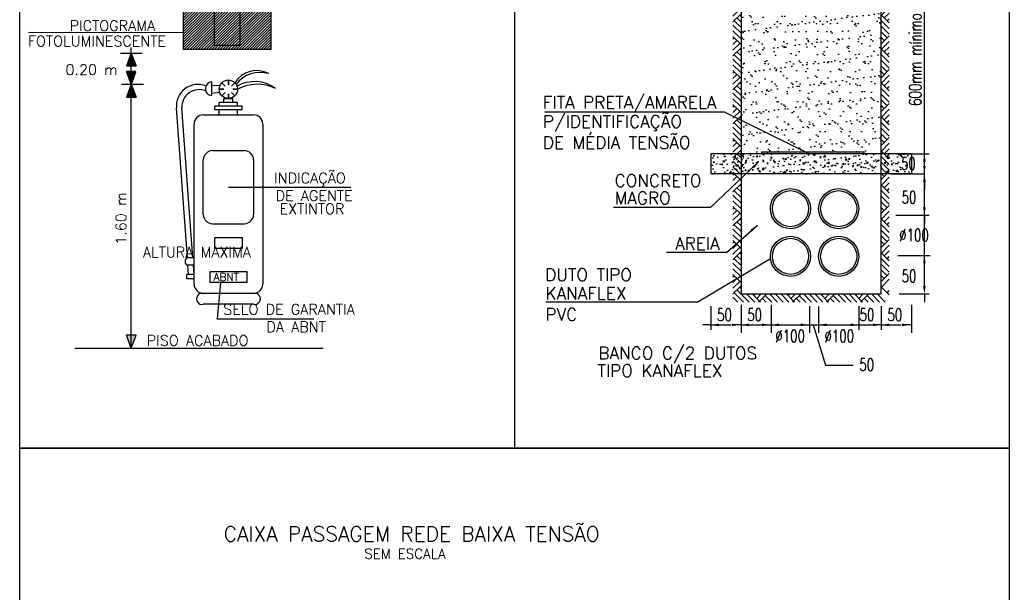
# Model space of a CAD drawing. Header units: millimetres. Extents: x 4476070 to 4476182, y -30324732 to -30324697.
# Tile 3 of 70: x 4476070.18 to 4476078.15, y -30324725.65 to -30324721.01. Entities that reach past the tile are written whole.
import ezdxf
from ezdxf.enums import TextEntityAlignment as Align

# ---------------------------------------------------------------- set-up
doc = ezdxf.new("R2010")
doc.units = ezdxf.units.MM
doc.layers.add('Cotas', color=1, linetype='Continuous', lineweight=0)
doc.layers.add('Textos', color=7, linetype='Continuous', lineweight=9)
for name, color, linetype in [('INCENDIO', 7, 'Continuous'), ('LISTA', 7, 'Continuous'), ('TEXTO', 3, 'Continuous')]:
    doc.layers.add(name, color=color, linetype=linetype)
doc.styles.add('140CL', font='romans.shx', dxfattribs={"height": 21})
doc.styles.add('ROMANS', font='romans.shx', dxfattribs={"width": 0.7})

# ---------------------------------------------------------------- blocks, each defined once
blk = doc.blocks.new('*X100')
at = {"color": 0}
for p, q in [((-85.364, 133.56), (-85.29, 133.634)), ((-85.364, 133.558), (-85.29, 133.632)), ((-85.363, 133.562), (-85.291, 133.635)), ((-85.363, 133.558), (-85.289, 133.631)), ((-85.362, 133.565), (-85.291, 133.636)), ((-85.361, 133.568), (-85.291, 133.638)), ((-85.361, 133.558), (-85.289, 133.63)), ((-85.36, 133.571), (-85.292, 133.639)), ((-85.359, 133.573), (-85.292, 133.64)), ((-85.359, 133.558), (-85.288, 133.629)), ((-85.358, 133.576), (-85.293, 133.642)), ((-85.357, 133.579), (-85.293, 133.643)), ((-85.357, 133.558), (-85.288, 133.627)), ((-85.356, 133.582), (-85.294, 133.644)), ((-85.356, 133.558), (-85.287, 133.626)), ((-85.355, 133.585), (-85.294, 133.645)), ((-85.354, 133.587), (-85.295, 133.647)), ((-85.354, 133.558), (-85.287, 133.625)), ((-85.353, 133.59), (-85.295, 133.648)), ((-85.352, 133.593), (-85.296, 133.649)), ((-85.352, 133.558), (-85.286, 133.623)), ((-85.351, 133.596), (-85.296, 133.651)), ((-85.35, 133.598), (-85.297, 133.652)), ((-85.35, 133.558), (-85.286, 133.622)), ((-85.349, 133.601), (-85.297, 133.653)), ((-85.349, 133.558), (-85.285, 133.621)), ((-85.348, 133.604), (-85.298, 133.654)), ((-85.347, 133.607), (-85.298, 133.656)), ((-85.347, 133.558), (-85.285, 133.619)), ((-85.346, 133.61), (-85.299, 133.657)), ((-85.345, 133.612), (-85.299, 133.658)), ((-85.345, 133.558), (-85.284, 133.618)), ((-85.344, 133.615), (-85.3, 133.66)), ((-85.343, 133.618), (-85.3, 133.661)), ((-85.343, 133.558), (-85.284, 133.617)), ((-85.342, 133.621), (-85.3, 133.662)), ((-85.341, 133.623), (-85.301, 133.664)), ((-85.341, 133.558), (-85.283, 133.616)), ((-85.34, 133.626), (-85.301, 133.665)), ((-85.34, 133.558), (-85.283, 133.614)), ((-85.339, 133.629), (-85.302, 133.666)), ((-85.338, 133.632), (-85.302, 133.667)), ((-85.338, 133.558), (-85.283, 133.613)), ((-85.337, 133.635), (-85.303, 133.669)), ((-85.336, 133.637), (-85.303, 133.67)), ((-85.336, 133.558), (-85.282, 133.612)), ((-85.335, 133.64), (-85.304, 133.671)), ((-85.334, 133.643), (-85.304, 133.673)), ((-85.334, 133.558), (-85.282, 133.61)), ((-85.333, 133.646), (-85.305, 133.674)), ((-85.333, 133.558), (-85.281, 133.609)), ((-85.332, 133.648), (-85.305, 133.675)), ((-85.331, 133.651), (-85.306, 133.676)), ((-85.331, 133.558), (-85.281, 133.608)), ((-85.33, 133.654), (-85.306, 133.678)), ((-85.329, 133.657), (-85.307, 133.679)), ((-85.329, 133.558), (-85.28, 133.607)), ((-85.328, 133.66), (-85.307, 133.68)), ((-85.327, 133.662), (-85.308, 133.682)), ((-85.327, 133.558), (-85.28, 133.605)), ((-85.326, 133.665), (-85.308, 133.683)), ((-85.326, 133.558), (-85.279, 133.604)), ((-85.325, 133.668), (-85.308, 133.684)), ((-85.324, 133.671), (-85.309, 133.686)), ((-85.324, 133.558), (-85.279, 133.603)), ((-85.323, 133.673), (-85.309, 133.687)), ((-85.322, 133.676), (-85.31, 133.688)), ((-85.322, 133.558), (-85.278, 133.601)), ((-85.321, 133.679), (-85.31, 133.689)), ((-85.32, 133.682), (-85.311, 133.691)), ((-85.32, 133.558), (-85.278, 133.6)), ((-85.319, 133.685), (-85.311, 133.692)), ((-85.318, 133.687), (-85.312, 133.693)), ((-85.318, 133.558), (-85.277, 133.599)), ((-85.317, 133.69), (-85.312, 133.695)), ((-85.317, 133.558), (-85.277, 133.597)), ((-85.316, 133.693), (-85.313, 133.696)), ((-85.315, 133.696), (-85.313, 133.697)), ((-85.315, 133.558), (-85.276, 133.596)), ((-85.314, 133.698), (-85.314, 133.699)), ((-85.313, 133.558), (-85.276, 133.595)), ((-85.311, 133.558), (-85.275, 133.594)), ((-85.31, 133.558), (-85.275, 133.592)), ((-85.308, 133.558), (-85.275, 133.591)), ((-85.306, 133.558), (-85.274, 133.59)), ((-85.304, 133.558), (-85.274, 133.588)), ((-85.303, 133.558), (-85.273, 133.587)), ((-85.301, 133.558), (-85.273, 133.586)), ((-85.299, 133.558), (-85.272, 133.584)), ((-85.297, 133.558), (-85.272, 133.583)), ((-85.295, 133.558), (-85.271, 133.582)), ((-85.294, 133.558), (-85.271, 133.581)), ((-85.292, 133.558), (-85.27, 133.579)), ((-85.29, 133.558), (-85.27, 133.578)), ((-85.288, 133.558), (-85.269, 133.577)), ((-85.287, 133.558), (-85.269, 133.575)), ((-85.285, 133.558), (-85.268, 133.574)), ((-85.283, 133.558), (-85.268, 133.573)), ((-85.281, 133.558), (-85.267, 133.572)), ((-85.28, 133.558), (-85.267, 133.57)), ((-85.278, 133.558), (-85.266, 133.569)), ((-85.276, 133.558), (-85.266, 133.568)), ((-85.274, 133.558), (-85.266, 133.566)), ((-85.272, 133.558), (-85.265, 133.565)), ((-85.271, 133.558), (-85.265, 133.564)), ((-85.269, 133.558), (-85.264, 133.562)), ((-85.267, 133.558), (-85.264, 133.561)), ((-85.265, 133.558), (-85.263, 133.56)), ((-85.264, 133.558), (-85.263, 133.559))]:
    blk.add_line(p, q, dxfattribs=at)
blk = doc.blocks.new('ext')
h = blk.add_hatch()
h.set_pattern_fill('LINE', color=1, scale=0.25, angle=45, style=0)
h.set_pattern_definition([(45, (0, 0), (-0.0220970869, 0.0220970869), [])])
h.paths.add_polyline_path([(3038.211, 1680.471), (3036.795, 1680.471), (3036.795, 1679.073), (3038.211, 1679.073)])
at = {"color": 1}
for p, q in [((3036.795, 1679.073), (3036.795, 1680.471)), ((3036.795, 1680.471), (3038.211, 1680.471)), ((3038.211, 1680.471), (3038.211, 1679.073)), ((3038.211, 1679.073), (3036.795, 1679.073))]:
    blk.add_line(p, q, dxfattribs=at)
for points in [[(3037.188, 1680.2), (3037.37, 1680.341)], [(3037.457, 1680.341), (3037.37, 1680.341)], [(3037.457, 1680.341), (3037.457, 1680.374), (3037.547, 1680.374), (3037.547, 1680.341)], [(3037.547, 1680.341), (3037.601, 1680.341)], [(3037.175, 1680.1), (3037.175, 1680.175), (3037.188, 1680.2)], [(3037.175, 1680.1), (3037.21, 1680.1), (3037.215, 1680.146)], [(3037.215, 1680.146), (3037.373, 1680.251)], [(3037.437, 1680.251), (3037.373, 1680.251)], [(3037.437, 1680.142), (3037.437, 1680.251)], [(3037.57, 1680.142), (3037.57, 1680.251)], [(3037.57, 1680.251), (3037.601, 1680.251)], [(3037.291, 1680.02), (3037.291, 1679.145), (3037.713, 1679.145), (3037.713, 1680.02)]]:
    blk.add_lwpolyline(points, dxfattribs=at)
for centre, radius, start, end in [((3037.6, 1680.262), 0.0788, 35.8296, 88.8235), ((3037.605, 1680.31), 0.0585, 266.2264, 358.3986), ((3037.424, 1680.01), 0.133, 84.2839, 175.526), ((3037.584, 1680.015), 0.128, 2.5682, 96.5502)]:
    blk.add_arc(centre, radius, start, end, dxfattribs=at)

msp = doc.modelspace()

# ---------------------------------------------------------------- hatches: boundary and pattern name
h = msp.add_hatch()
h.set_pattern_fill('AR-SAND', color=8, scale=0.06488, style=0)
h.set_pattern_definition([(37.5, (4476056.48919, -30324738.29014), (-0.004087, 0.12501203), [0, -0.09861736, 0, -0.11029574, 0, -0.10542975]), (7.5, (4476056.4892, -30324738.29014), (0.1148228, 0.1831004), [0, -0.05320147, 0, -0.0888854, 0, -0.03406192]), (327.5, (4476056.40939, -30324738.29014), (0.20204504, 0.00036716), [0, -0.03243992, 0, -0.11678372, 0, -0.15246764]), (317.5, (4476056.40939, -30324738.29014), (0.195037, 0.0569435), [0, -0.01621996, 0, -0.0765582, 0, -0.0875878])])
h.paths.add_polyline_path([(4476077.1551, -30324720.47262), (4476076.0197, -30324720.47262), (4476076.0197, -30324722.09462), (4476077.1551, -30324722.09462)])
h = msp.add_hatch()
h.set_pattern_fill('AR-PARQ1', color=256, scale=0.01622, angle=45, style=0)
h.set_pattern_definition([(135, (4476056.4892, -30324738.29014), (-0.2752619, 0), [0.1946395, -0.1946395]), (135, (4476056.51213, -30324738.2672), (-0.2752619, 0), [0.1946395, -0.1946395]), (135, (4476056.53507, -30324738.24426), (-0.2752619, 0), [0.1946395, -0.1946395]), (135, (4476056.558, -30324738.22132), (-0.2752619, 0), [0.1946395, -0.1946395]), (135, (4476056.58095, -30324738.19839), (-0.2752619, 0), [0.1946395, -0.1946395]), (135, (4476056.60388, -30324738.17545), (-0.2752619, 0), [0.1946395, -0.1946395]), (135, (4476056.62682, -30324738.1525), (-0.2752619, 0), [0.1946395, -0.1946395]), (45, (4476056.35156, -30324738.1525), (0.2752619, 0), [0.1946395, -0.1946395]), (45, (4476056.32862, -30324738.12957), (0.2752619, 0), [0.1946395, -0.1946395]), (45, (4476056.30568, -30324738.10663), (0.2752619, 0), [0.1946395, -0.1946395]), (45, (4476056.28275, -30324738.0837), (0.2752619, 0), [0.1946395, -0.1946395]), (45, (4476056.2598, -30324738.06075), (0.2752619, 0), [0.1946395, -0.1946395]), (45, (4476056.23687, -30324738.03782), (0.2752619, 0), [0.1946395, -0.1946395]), (45, (4476056.21393, -30324738.01488), (0.2752619, 0), [0.1946395, -0.1946395])])
h.paths.add_polyline_path([(4476077.21998, -30324720.5375), (4476077.1551, -30324720.5375), (4476077.1551, -30324723.20698), (4476077.21998, -30324723.26431)])
h.paths.add_polyline_path([(4476077.1551, -30324723.20698), (4476077.1551, -30324723.23001), (4476076.0197, -30324723.23001), (4476076.0197, -30324722.79084), (4476075.95482, -30324722.84816), (4476075.95482, -30324723.29489), (4476077.21998, -30324723.29489), (4476077.21998, -30324723.26431)])
h.paths.add_polyline_path([(4476076.0197, -30324720.5375), (4476075.95482, -30324720.5375), (4476075.95482, -30324722.84816), (4476076.0197, -30324722.79084)])
h = msp.add_hatch()
h.set_pattern_fill('AR-CONC', color=8, scale=0.01622, style=0)
h.set_pattern_definition([(50, (4471569.18405, -30325125.65965), (0.1163393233, -0.010178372), [0.012164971, -0.13381468]), (355, (4471569.18405, -30325125.65965), (-0.0225054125, 0.1220052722), [0.0097319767, -0.107051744]), (100.4514, (4471569.19374, -30325125.6605), (0.0938339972, 0.1118268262), [0.010338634, -0.1137249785]), (46.1842, (4471569.18405, -30325125.62721), (0.173106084, -0.02684712), [0.0182474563, -0.20072202]), (96.6356, (4471569.19847, -30325125.62945), (0.151601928, 0.158001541), [0.0155079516, -0.1705874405]), (351.1842, (4471569.18405, -30325125.6272), (0.151601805, 0.158001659), [0.014597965, -0.160577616]), (21, (4471569.20027, -30325125.63532), (0.0968180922, -0.0653046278), [0.012164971, -0.13381468]), (326, (4471569.20027, -30325125.63532), (0.0394656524, 0.117619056), [0.0097319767, -0.107051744]), (71.4514, (4471569.20834, -30325125.64076), (0.1362837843, 0.0523143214), [0.010338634, -0.1137249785]), (37.5, (4471569.18405, -30325125.65965), (0.0019723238, 0.05399525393), [0, -0.105754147, 0, -0.10867374, 0, -0.1074572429]), (7.5, (4471569.18405, -30325125.65965), (0.0426697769, 0.0639734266), [0, -0.0619602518, 0, -0.1033211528, 0, -0.040955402]), (327.5, (4471569.14788, -30325125.65965), (0.086585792, -0.00365839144), [0, -0.040549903, 0, -0.1265156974, 0, -0.1678765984]), (317.5, (4471569.13166, -30325125.65965), (0.0945925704, 0.0162369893), [0, -0.0527148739, 0, -0.084019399, 0, -0.1192167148])])
h.paths.add_polyline_path([(4476076.0197, -30324722.09462), (4476075.77561, -30324722.09462), (4476075.77561, -30324722.25682), (4476076.0197, -30324722.25682)])
h.paths.add_polyline_path([(4476077.39919, -30324722.09462), (4476077.29991, -30324722.09462), (4476077.1551, -30324722.09462), (4476077.1551, -30324722.25682), (4476077.39919, -30324722.25682)])
h.paths.add_polyline_path([(4476077.28445, -30324722.09808), (4476077.46397, -30324722.09808), (4476077.46397, -30324722.24808), (4476077.28445, -30324722.24808)], flags=9)
h = msp.add_hatch()
h.set_pattern_fill('AR-CONC', color=8, scale=0.01622, style=0)
h.set_pattern_definition([(50, (4476056.48919, -30324734.08316), (0.11633932, -0.01017837), [0.01216497, -0.1338147]), (355, (4476056.48919, -30324734.08316), (-0.0225054, 0.1220053), [0.009732, -0.10705174]), (100.4514, (4476056.49889, -30324734.084), (0.093834, 0.1118268), [0.01033863, -0.113725]), (46.1842, (4476056.48919, -30324734.05072), (0.1731061, -0.0268471), [0.0182475, -0.200722]), (96.6356, (4476056.50362, -30324734.05295), (0.1516019, 0.1580015), [0.015508, -0.1705874]), (351.1842, (4476056.4892, -30324734.05072), (0.1516018, 0.1580017), [0.014598, -0.1605776]), (21, (4476056.50541, -30324734.05883), (0.0968181, -0.06530463), [0.01216497, -0.1338147]), (326, (4476056.50541, -30324734.05883), (0.03946565, 0.11761906), [0.009732, -0.10705174]), (71.4514, (4476056.51348, -30324734.06427), (0.1362838, 0.0523143), [0.01033863, -0.113725]), (37.5, (4476056.48919, -30324734.083157), (0.001972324, 0.053995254), [0, -0.10575415, 0, -0.10867374, 0, -0.10745724]), (7.5, (4476056.48919, -30324734.08316), (0.04266978, 0.06397343), [0, -0.06196025, 0, -0.10332115, 0, -0.0409554]), (327.5, (4476056.45302, -30324734.083157), (0.08658579, -0.00365839), [0, -0.0405499, 0, -0.1265157, 0, -0.1678766]), (317.5, (4476056.4368, -30324734.08316), (0.09459257, 0.016237), [0, -0.05271487, 0, -0.0840194, 0, -0.11921671])])
h.paths.add_polyline_path([(4476077.1551, -30324722.09462), (4476076.0197, -30324722.09462), (4476076.0197, -30324722.25682), (4476077.1551, -30324722.25682)])
at = {"layer": 'INCENDIO'}
msp.add_hatch(color=3, dxfattribs=at).paths.add_polyline_path([(4476071.08268, -30324723.66814), (4476071.04465, -30324723.56366), (4476071.12071, -30324723.56366)])

# ---------------------------------------------------------------- linework, layer by layer
for p, q in [((4476074.18441, -30324718.80436), (4476074.18441, -30324724.47989)), ((4476076.0197, -30324720.47262), (4476076.0197, -30324723.23001)), ((4476077.1551, -30324723.23001), (4476077.1551, -30324720.47262)), ((4476077.39919, -30324722.09462), (4476075.77561, -30324722.09462)), ((4476075.77561, -30324722.09462), (4476075.77561, -30324722.25682)), ((4476077.39919, -30324722.09462), (4476077.39919, -30324722.25682)), ((4476077.39919, -30324722.25682), (4476075.77561, -30324722.25682)), ((4476076.0197, -30324723.23001), (4476077.1551, -30324723.23001))]:
    msp.add_line(p, q)
at = {"color": 1}
for p, q in [((4476077.50485, -30324722.09262), (4476077.50485, -30324720.47462)), ((4476075.88865, -30324721.75725), (4476074.43046, -30324721.75725)), ((4476075.88865, -30324721.75725), (4476076.57389, -30324722.09462)), ((4476077.29991, -30324722.09462), (4476077.54378, -30324722.09462)), ((4476077.30191, -30324722.09462), (4476077.50605, -30324722.09462)), ((4476077.50485, -30324722.09462), (4476077.50485, -30324722.02974)), ((4476077.50485, -30324722.25682), (4476077.50485, -30324722.09462)), ((4476075.77386, -30324722.53073), (4476076.15392, -30324722.1685)), ((4476077.23703, -30324722.25682), (4476077.50605, -30324722.25682)), ((4476077.50485, -30324722.57922), (4476077.50485, -30324722.25882)), ((4476077.50485, -30324722.36537), (4476077.50485, -30324722.30049)), ((4476077.50485, -30324722.3217), (4476077.50485, -30324722.38658)), ((4476075.77386, -30324722.53073), (4476074.98654, -30324722.53073)), ((4476077.50485, -30324723.16513), (4476077.50485, -30324722.57922)), ((4476077.27255, -30324722.59245), (4476077.54378, -30324722.59245)), ((4476077.29991, -30324722.59245), (4476077.54378, -30324722.59245)), ((4476075.90267, -30324722.89424), (4476076.15392, -30324722.67224)), ((4476075.90267, -30324722.89424), (4476075.41616, -30324722.89424)), ((4476075.66398, -30324723.29518), (4476076.25869, -30324722.94197)), ((4476077.2885, -30324722.91685), (4476077.55084, -30324722.91685)), ((4476077.50485, -30324723.00293), (4476077.50485, -30324722.93805)), ((4476075.66398, -30324723.29518), (4476074.43857, -30324723.29518)), ((4476077.29991, -30324723.23001), (4476077.54378, -30324723.23001)), ((4476075.77561, -30324723.32974), (4476075.77561, -30324723.51901)), ((4476076.0197, -30324723.31731), (4476076.0197, -30324723.5448)), ((4476076.0197, -30324723.32974), (4476076.0197, -30324723.51901)), ((4476076.26379, -30324723.31731), (4476076.26379, -30324723.5448)), ((4476076.5743, -30324723.32974), (4476076.5743, -30324723.54565)), ((4476076.64849, -30324723.33048), (4476076.64849, -30324723.54374)), ((4476076.97282, -30324723.32974), (4476076.97282, -30324723.51901)), ((4476077.1551, -30324723.32974), (4476077.1551, -30324723.51901)), ((4476077.1551, -30324723.32974), (4476077.1551, -30324723.51901)), ((4476077.39919, -30324723.31731), (4476077.39919, -30324723.5448)), ((4476077.39919, -30324723.32974), (4476077.39919, -30324723.51901)), ((4476075.77561, -30324723.48008), (4476075.71073, -30324723.48008)), ((4476076.0197, -30324723.48008), (4476075.95482, -30324723.48008)), ((4476076.1839, -30324723.48008), (4476076.5043, -30324723.48008)), ((4476076.5043, -30324723.48008), (4476077.09022, -30324723.48008)), ((4476076.60364, -30324723.48008), (4476076.70514, -30324723.80646)), ((4476077.1551, -30324723.48008), (4476077.09022, -30324723.48008)), ((4476077.1551, -30324723.48008), (4476077.21998, -30324723.48008)), ((4476077.39919, -30324723.48008), (4476077.33431, -30324723.48008)), ((4476076.70514, -30324723.80646), (4476076.92905, -30324723.80646))]:
    msp.add_line(p, q, dxfattribs=at)
at = {"linetype": 'ByBlock'}
for p, q in [((4476077.50485, -30324722.59245), (4476077.50485, -30324722.65733)), ((4476077.50485, -30324723.23001), (4476077.50485, -30324723.29489)), ((4476075.77561, -30324723.48008), (4476075.9378, -30324723.48008)), ((4476076.0197, -30324723.48008), (4476076.1819, -30324723.48008)), ((4476077.1551, -30324723.48008), (4476077.3173, -30324723.48008))]:
    msp.add_line(p, q, dxfattribs=at)
for points in [[(4476070.17876, -30324718.80436), (4476078.19007, -30324718.80436), (4476078.19007, -30324724.47989), (4476070.17876, -30324724.47989)], [(4476070.17876, -30324724.47989), (4476078.19007, -30324724.47989), (4476078.19007, -30324731.80223), (4476070.17876, -30324731.80223)]]:
    msp.add_lwpolyline(points, close=True)
at = {"color": 5}
msp.add_lwpolyline([(4476076.18877, -30324722.07761), (4476077.01446, -30324722.07761), (4476077.01446, -30324722.09462), (4476076.18877, -30324722.09462)], close=True, dxfattribs=at)
for centre, radius in [((4476076.41999, -30324722.53878), 0.1622), ((4476076.41999, -30324722.53878), 0.14598), ((4476076.81062, -30324722.53878), 0.1622), ((4476076.81062, -30324722.53878), 0.14598), ((4476076.41999, -30324722.92495), 0.1622), ((4476076.41999, -30324722.92495), 0.14598), ((4476076.81062, -30324722.92495), 0.1622), ((4476076.81062, -30324722.92495), 0.14598)]:
    msp.add_circle(centre, radius)
at = {"color": 1}
for points in [[(4476077.49404, -30324722.1595), (4476077.51566, -30324722.1595), (4476077.50485, -30324722.09462)], [(4476077.50452, -30324722.09262), (4476077.50518, -30324722.09262), (4476077.50485, -30324722.09462)], [(4476077.49404, -30324722.19194), (4476077.51566, -30324722.19194), (4476077.50485, -30324722.25682)], [(4476077.49404, -30324722.3217), (4476077.51566, -30324722.3217), (4476077.50485, -30324722.25682)], [(4476075.84048, -30324723.46926), (4476075.84048, -30324723.49089), (4476075.77561, -30324723.48008)], [(4476076.08458, -30324723.46926), (4476076.08458, -30324723.49089), (4476076.0197, -30324723.48008)], [(4476077.21998, -30324723.46926), (4476077.21998, -30324723.49089), (4476077.1551, -30324723.48008)]]:
    msp.add_solid(points, dxfattribs=at)
for points in [[(4476076.11078, -30324722.19501), (4476076.12518, -30324722.21115), (4476076.16639, -30324722.15988)], [(4476076.09814, -30324722.7071), (4476076.11246, -30324722.7233), (4476076.15392, -30324722.67224)]]:
    msp.add_solid(points)
at = {"color": 7}
for points in [[(4476077.50452, -30324722.25882), (4476077.50518, -30324722.25882), (4476077.50485, -30324722.25682)], [(4476076.0077, -30324723.47941), (4476076.0077, -30324723.48008), (4476076.0097, -30324723.47974)], [(4476076.0117, -30324723.47941), (4476076.0117, -30324723.48008), (4476076.0097, -30324723.47974)], [(4476076.0117, -30324723.48008), (4476076.0117, -30324723.48074), (4476076.0097, -30324723.48041)], [(4476076.25179, -30324723.47941), (4476076.25179, -30324723.48008), (4476076.25379, -30324723.47974)], [(4476076.25579, -30324723.47941), (4476076.25579, -30324723.48008), (4476076.25379, -30324723.47974)], [(4476076.25579, -30324723.48008), (4476076.25579, -30324723.48074), (4476076.25379, -30324723.48041)], [(4476076.26179, -30324723.47974), (4476076.26179, -30324723.48041), (4476076.25979, -30324723.48008)], [(4476076.56497, -30324723.47941), (4476076.56497, -30324723.48008), (4476076.56697, -30324723.47974)], [(4476076.56897, -30324723.47941), (4476076.56897, -30324723.48008), (4476076.56697, -30324723.47974)], [(4476076.56897, -30324723.48008), (4476076.56897, -30324723.48074), (4476076.56697, -30324723.48041)], [(4476076.64649, -30324723.47974), (4476076.64649, -30324723.48041), (4476076.64449, -30324723.48008)], [(4476077.38719, -30324723.47941), (4476077.38719, -30324723.48008), (4476077.38919, -30324723.47974)], [(4476077.39119, -30324723.47941), (4476077.39119, -30324723.48008), (4476077.38919, -30324723.47974)], [(4476077.39119, -30324723.48008), (4476077.39119, -30324723.48074), (4476077.38919, -30324723.48041)]]:
    msp.add_solid(points, dxfattribs=at)
at = {"linetype": 'ByBlock'}
for points in [[(4476077.49404, -30324722.52757), (4476077.51566, -30324722.52757), (4476077.50485, -30324722.59245)], [(4476077.49404, -30324722.98173), (4476077.51566, -30324722.98173), (4476077.50485, -30324722.91685)], [(4476077.49404, -30324723.16513), (4476077.51566, -30324723.16513), (4476077.50485, -30324723.23001)], [(4476075.94482, -30324723.46893), (4476075.94482, -30324723.49056), (4476076.0097, -30324723.47974)], [(4476076.18891, -30324723.46893), (4476076.18891, -30324723.49056), (4476076.25379, -30324723.47974)], [(4476076.32867, -30324723.46926), (4476076.32867, -30324723.49089), (4476076.26379, -30324723.48008)], [(4476076.50209, -30324723.46893), (4476076.50209, -30324723.49056), (4476076.56697, -30324723.47974)], [(4476076.71337, -30324723.46926), (4476076.71337, -30324723.49089), (4476076.64849, -30324723.48008)], [(4476076.90794, -30324723.46926), (4476076.90794, -30324723.49089), (4476076.97282, -30324723.48008)], [(4476077.09022, -30324723.46926), (4476077.09022, -30324723.49089), (4476077.1551, -30324723.48008)], [(4476077.32431, -30324723.46893), (4476077.32431, -30324723.49056), (4476077.38919, -30324723.47974)]]:
    msp.add_solid(points, dxfattribs=at)
at = {"layer": 'Cotas', "color": 7}
for points in [[(4476076.0077, -30324723.48008), (4476076.0077, -30324723.48074), (4476076.0097, -30324723.48041)], [(4476076.25179, -30324723.48008), (4476076.25179, -30324723.48074), (4476076.25379, -30324723.48041)], [(4476076.25779, -30324723.47974), (4476076.25779, -30324723.48041), (4476076.25979, -30324723.48008)], [(4476076.56497, -30324723.48008), (4476076.56497, -30324723.48074), (4476076.56697, -30324723.48041)], [(4476076.64249, -30324723.47974), (4476076.64249, -30324723.48041), (4476076.64449, -30324723.48008)], [(4476077.38719, -30324723.48008), (4476077.38719, -30324723.48074), (4476077.38919, -30324723.48041)]]:
    msp.add_solid(points, dxfattribs=at)
at = {"layer": 'INCENDIO', "color": 3}
for p, q in [((4476070.99373, -30324721.27828, -50.80032), (4476071.17163, -30324721.27828, -50.80032)), ((4476071.08268, -30324721.27828, -50.80032), (4476071.04465, -30324721.38276, -50.80032)), ((4476071.08268, -30324723.66814, -50.80032), (4476071.08268, -30324721.23323, -50.80032)), ((4476071.08268, -30324721.27828, -50.80032), (4476071.12071, -30324721.38276, -50.80032)), ((4476071.04465, -30324721.38276, -50.80032), (4476071.12071, -30324721.38276, -50.80032)), ((4476071.12029, -30324721.42718, -50.80032), (4476071.04423, -30324721.42718, -50.80032)), ((4476071.08266, -30324721.53167, -50.80032), (4476071.04463, -30324721.42718, -50.80032)), ((4476071.08226, -30324721.53167, -50.80032), (4476071.12029, -30324721.42718, -50.80032)), ((4476071.00336, -30324721.53162, -50.80032), (4476071.18126, -30324721.53162, -50.80032)), ((4476071.0827, -30324721.53176, -50.80032), (4476071.04467, -30324721.63625, -50.80032)), ((4476071.0827, -30324721.53176, -50.80032), (4476071.12073, -30324721.63625, -50.80032)), ((4476071.73453, -30324721.62291, -50.80032), (4476071.73453, -30324721.51172, -50.80032)), ((4476071.8, -30324721.54435, -50.80032), (4476071.73453, -30324721.54145, -50.80032)), ((4476071.84272, -30324721.54542, -50.80032), (4476071.81651, -30324721.51921, -50.80032)), ((4476071.81668, -30324721.51938, -50.80032), (4476071.84289, -30324721.54559, -50.80032)), ((4476071.86893, -30324721.53456, -50.80032), (4476071.86893, -30324721.4975, -50.80032)), ((4476071.86893, -30324721.49774, -50.80032), (4476071.86893, -30324721.5348, -50.80032)), ((4476071.92134, -30324721.51921, -50.80032), (4476071.89513, -30324721.54542, -50.80032)), ((4476071.8953, -30324721.54525, -50.80032), (4476071.92151, -30324721.51904, -50.80032)), ((4476071.73453, -30324721.60242, -50.80032), (4476071.79878, -30324721.5956, -50.80032)), ((4476071.83163, -30324721.57162, -50.80032), (4476071.79456, -30324721.57162, -50.80032)), ((4476071.7948, -30324721.57162, -50.80032), (4476071.83186, -30324721.57162, -50.80032)), ((4476071.84255, -30324721.598, -50.80032), (4476071.81634, -30324721.62421, -50.80032)), ((4476071.81651, -30324721.62404, -50.80032), (4476071.84272, -30324721.59783, -50.80032)), ((4476071.86893, -30324721.64575, -50.80032), (4476071.86893, -30324721.60869, -50.80032)), ((4476071.86893, -30324721.60893, -50.80032), (4476071.86893, -30324721.64599, -50.80032)), ((4476071.92117, -30324721.62387, -50.80032), (4476071.89497, -30324721.59766, -50.80032)), ((4476071.89513, -30324721.59783, -50.80032), (4476071.92134, -30324721.62404, -50.80032)), ((4476071.94305, -30324721.57162, -50.80032), (4476071.90599, -30324721.57162, -50.80032)), ((4476071.90623, -30324721.57162, -50.80032), (4476071.94329, -30324721.57162, -50.80032)), ((4476071.04467, -30324721.63625, -50.80032), (4476071.12073, -30324721.63625, -50.80032)), ((4476071.7948, -30324721.6754, -50.80032), (4476071.94305, -30324721.6754, -50.80032)), ((4476071.7948, -30324721.70505, -50.80032), (4476071.7948, -30324721.6754, -50.80032)), ((4476071.83186, -30324721.64575, -50.80032), (4476071.90599, -30324721.64575, -50.80032)), ((4476071.83186, -30324721.6754, -50.80032), (4476071.83186, -30324721.64575, -50.80032)), ((4476071.90599, -30324721.6754, -50.80032), (4476071.90599, -30324721.64575, -50.80032)), ((4476071.94305, -30324721.70505, -50.80032), (4476071.94305, -30324721.6754, -50.80032)), ((4476071.53669, -30324722.93743, -50.80032), (4476071.44847, -30324721.72565, -50.80032)), ((4476071.58129, -30324722.93743, -50.80032), (4476071.49283, -30324721.72242, -50.80032)), ((4476071.66508, -30324721.77918, -50.80032), (4476072.07277, -30324721.77918, -50.80032)), ((4476071.75774, -30324721.7347, -50.80032), (4476071.75774, -30324721.70505, -50.80032)), ((4476071.75774, -30324721.70505, -50.80032), (4476071.98012, -30324721.70505, -50.80032)), ((4476071.75774, -30324721.7347, -50.80032), (4476071.98012, -30324721.7347, -50.80032)), ((4476071.7948, -30324721.77918, -50.80032), (4476071.7948, -30324721.7347, -50.80032)), ((4476071.94305, -30324721.77918, -50.80032), (4476071.94305, -30324721.7347, -50.80032)), ((4476071.98012, -30324721.7347, -50.80032), (4476071.98012, -30324721.70505, -50.80032)), ((4476071.59095, -30324723.15051, -50.80032), (4476071.59095, -30324721.8533, -50.80032)), ((4476072.1469, -30324721.8533, -50.80032), (4476072.1469, -30324723.15051, -50.80032)), ((4476071.73921, -30324722.06827, -50.80032), (4476071.99865, -30324722.06827, -50.80032)), ((4476071.66508, -30324722.58715, -50.80032), (4476071.66508, -30324722.1424, -50.80032)), ((4476072.07277, -30324722.1424, -50.80032), (4476072.07277, -30324722.58715, -50.80032)), ((4476071.73921, -30324722.66128, -50.80032), (4476071.99865, -30324722.66128, -50.80032)), ((4476071.75774, -30324722.86142, -50.80032), (4476071.75774, -30324722.77247, -50.80032)), ((4476071.75774, -30324722.77247, -50.80032), (4476071.98012, -30324722.77247, -50.80032)), ((4476071.98012, -30324722.77247, -50.80032), (4476071.98012, -30324722.86142, -50.80032)), ((4476071.98012, -30324722.86142, -50.80032), (4476071.75774, -30324722.86142, -50.80032)), ((4476071.591, -30324722.93743, -50.80032), (4476071.5317, -30324722.93743, -50.80032)), ((4476071.591, -30324722.99673, -50.80032), (4476071.5317, -30324722.99673, -50.80032)), ((4476071.54641, -30324723.07085, -50.80032), (4476071.54101, -30324722.99673, -50.80032)), ((4476071.591, -30324723.07085, -50.80032), (4476071.5856, -30324722.99673, -50.80032)), ((4476071.72068, -30324723.04673, -50.80032), (4476072.01718, -30324723.04673, -50.80032)), ((4476071.72068, -30324723.13568, -50.80032), (4476071.72068, -30324723.04673, -50.80032)), ((4476072.01718, -30324723.04673, -50.80032), (4476072.01718, -30324723.13568, -50.80032)), ((4476071.5317, -30324723.10792, -50.80032), (4476071.5317, -30324723.07085, -50.80032)), ((4476071.591, -30324723.07085, -50.80032), (4476071.5317, -30324723.07085, -50.80032)), ((4476071.591, -30324723.10792, -50.80032), (4476071.5317, -30324723.10792, -50.80032)), ((4476072.01718, -30324723.13568, -50.80032), (4476071.72068, -30324723.13568, -50.80032)), ((4476072.07277, -30324723.22464, -50.80032), (4476071.66508, -30324723.22464, -50.80032)), ((4476072.07277, -30324723.31359, -50.80032), (4476071.66508, -30324723.31359, -50.80032)), ((4476071.12071, -30324723.56366, -50.80032), (4476071.04465, -30324723.56366, -50.80032)), ((4476071.08268, -30324723.66814, -50.80032), (4476071.04465, -30324723.56366, -50.80032)), ((4476071.08268, -30324723.66814, -50.80032), (4476071.12071, -30324723.56366, -50.80032))]:
    msp.add_line(p, q, dxfattribs=at)
at = {"layer": 'INCENDIO', "color": 1}
for p, q in [((4476071.80477, -30324723.13568, -50.80032), (4476071.77692, -30324723.43014, -50.80032)), ((4476071.77447, -30324723.43014, -50.80032), (4476072.56021, -30324723.43014, -50.80032))]:
    msp.add_line(p, q, dxfattribs=at)
at = {"layer": 'INCENDIO', "color": 9}
msp.add_line((4476070.62471, -30324723.66814), (4476072.6363, -30324723.66814), dxfattribs=at)
at = {"layer": 'INCENDIO', "color": 3}
msp.add_circle((4476071.86893, -30324721.57162, -50.80032), 0.07413, dxfattribs=at)
for centre, radius, start, end in [((4476072.0972, -30324721.62588, -50.80032), 0.20568, 61.37163, 148.759825), ((4476072.12598, -30324721.67729, -50.80032), 0.24221, 73.259623, 143.271289), ((4476071.62228, -30324721.7075, -50.80032), 0.17475, 68.228418, 185.959227), ((4476071.73824, -30324721.56731, -50.80032), 0.05572, 93.814075, 266.185925), ((4476072.08031, -30324721.79932, -50.80032), 0.28978, 53.948714, 119.261306), ((4476072.10357, -30324721.87124, -50.80032), 0.33979, 64.312247, 118.144161), ((4476071.62995, -30324721.71219, -50.80032), 0.13751, 65.96023, 184.263889), ((4476071.66579, -30324721.85401, -50.80032), 0.07484, 90.542129, 179.457871), ((4476072.07207, -30324721.85401, -50.80032), 0.07484, 0.542129, 89.457871), ((4476071.74266, -30324722.14585, -50.80032), 0.07766, 92.55027, 177.44973), ((4476071.99519, -30324722.14585, -50.80032), 0.07766, 2.55027, 87.44973), ((4476071.74266, -30324722.5837, -50.80032), 0.07766, 182.55027, 267.44973), ((4476071.99519, -30324722.5837, -50.80032), 0.07766, 272.55027, 357.44973), ((4476071.56051, -30324722.96708, -50.80032), 0.04134, 134.17315, 225.82685), ((4476071.66579, -30324723.1498, -50.80032), 0.07484, 180.542129, 269.457871), ((4476072.07207, -30324723.1498, -50.80032), 0.07484, 270.542129, 359.457871), ((4476071.65565, -30324723.26911, -50.80032), 0.04546, 78.026564, 281.973436), ((4476072.08221, -30324723.26911, -50.80032), 0.04546, 258.026564, 101.973436)]:
    msp.add_arc(centre, radius, start, end, dxfattribs=at)
at = {"layer": 'TEXTO', "color": 1}
for p, q in [((4476071.50549, -30324721.11339, -50.80032), (4476070.24907, -30324721.11328, -50.80032)), ((4476071.86893, -30324722.36477, -50.80032), (4476072.86078, -30324722.36477, -50.80032))]:
    msp.add_line(p, q, dxfattribs=at)

# ---------------------------------------------------------------- block references
at = {"color": 8, "xscale": 0.5, "yscale": 0.5, "zscale": 0.5}
msp.add_blockref('ext', (4474553.10776, -30325560.78686, -50.80032), dxfattribs=at)
at = {"layer": 'INCENDIO', "color": 3, "xscale": 0.7412602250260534, "yscale": 0.7412602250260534, "zscale": 0.7412602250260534}
for p in [(4476134.32233, -30324820.38365, -50.80032), (4476134.32233, -30324820.63719, -50.80032)]:
    msp.add_blockref('*X100', p, dxfattribs=at)
at = {"layer": 'INCENDIO', "color": 3, "xscale": 0.7412602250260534, "yscale": 0.7412602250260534, "zscale": 0.7412602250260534, "rotation": 180}
msp.add_blockref('*X100', (4476007.84303, -30324622.42624, -50.80032), dxfattribs=at)

# ---------------------------------------------------------------- texts
at = {"layer": 'Cotas', "color": 0, "style": 'ROMANS'}
for s, p in [('FITA PRETA/AMARELA', (4476074.41494, -30324721.72789)), ('P/IDENTIFICAÇÃO', (4476074.41494, -30324721.88308)), ('DE MÉDIA TENSÃO', (4476074.41494, -30324722.05328)), ('CONCRETO', (4476074.99614, -30324722.36247)), ('MAGRO', (4476074.99614, -30324722.5027)), ('AREIA', (4476075.48658, -30324722.87161)), ('DUTO TIPO', (4476074.43396, -30324723.12437)), ('KANAFLEX', (4476074.43631, -30324723.27435)), ('PVC', (4476074.43631, -30324723.44596)), ('BANCO C/2 DUTOS', (4476074.86476, -30324723.75904)), ('TIPO KANAFLEX', (4476074.85702, -30324723.90149))]:
    msp.add_text(s, height=0.1, dxfattribs=at).set_placement(p)
at = {"layer": 'Cotas', "color": 18, "true_color": 0x000000, "style": 'ROMANS'}
msp.add_text('SEM ESCALA', height=0.08, dxfattribs=at).set_placement((4476073.29826, -30324725.334), align=Align.MIDDLE)
at = {"layer": 'Cotas', "color": 0, "insert": (4476077.43053, -30324721.33144), "char_height": 0.1, "attachment_point": 5, "rotation": 90, "style": 'ROMANS'}
msp.add_mtext('\\A1;600mm mínimo', dxfattribs=at)
at = {"layer": 'Cotas', "color": 0, "char_height": 0.1, "attachment_point": 5, "style": 'ROMANS'}
for s, insert in [('\\A1;50', (4476077.37421, -30324722.17308)), ('\\A1;50', (4476077.37997, -30324722.44692)), ('\\A1;%%C100', (4476077.42061, -30324722.75343)), ('\\A1;50', (4476077.37997, -30324723.08448)), ('\\A1;50', (4476075.88602, -30324723.3987)), ('\\A1;50', (4476076.13012, -30324723.3987)), ('\\A1;50', (4476077.03937, -30324723.3987)), ('\\A1;50', (4476077.26551, -30324723.3987)), ('\\A1;%%C100', (4476076.41738, -30324723.57053)), ('\\A1;%%C100', (4476076.81592, -30324723.57143)), ('\\A1;50', (4476077.03816, -30324723.80241))]:
    msp.add_mtext(s, dxfattribs=dict(at, insert=insert))
at = {"layer": 'INCENDIO', "color": 3, "style": 'ROMANS'}
msp.add_text('ABNT', height=0.061974, dxfattribs=at).set_placement((4476071.74904, -30324723.12346, -50.80032))
at = {"layer": 'LISTA', "color": 7, "style": 'ROMANS'}
for s, height, p in [('PICTOGRAMA', 0.085053, (4476070.58293, -30324721.09871, -50.80032)), ('FOTOLUMINESCENTE', 0.0850527, (4476070.24505, -30324721.22495, -101.60063)), ('0.20 m', 0.085053, (4476070.54952, -30324721.45586, -50.80032)), ('ALTURA MAXIMA', 0.0850527, (4476071.1767, -30324722.93396, -50.80032)), ('SELO DE GARANTIA', 0.0850527, (4476071.82739, -30324723.39672, -50.80032)), ('DA ABNT', 0.085053, (4476072.17704, -30324723.53895, -50.80032)), ('PISO ACABADO', 0.0850527, (4476071.20751, -30324723.64853, -50.80032))]:
    msp.add_text(s, height=height, dxfattribs=at).set_placement(p)
for s, p in [('INDICAÇÃO', (4476072.81909, -30324722.33336, -50.80032)), ('DE AGENTE', (4476072.87436, -30324722.47563, -50.80032)), ('EXTINTOR', (4476072.80805, -30324722.58217, -50.80032))]:
    msp.add_text(s, height=0.085053, dxfattribs=at).set_placement(p, align=Align.RIGHT)
msp.add_text('1.60 m', height=0.085053, rotation=90, dxfattribs=at).set_placement((4476071.04124, -30324722.83094, -50.80032))
at = {"layer": 'Textos', "color": 18, "true_color": 0x000000, "style": '140CL'}
msp.add_text('CAIXA PASSAGEM REDE BAIXA TENSÃO', height=0.12, dxfattribs=at).set_placement((4476073.35277, -30324725.23356), align=Align.CENTER)

doc.saveas('drawing.dxf')
